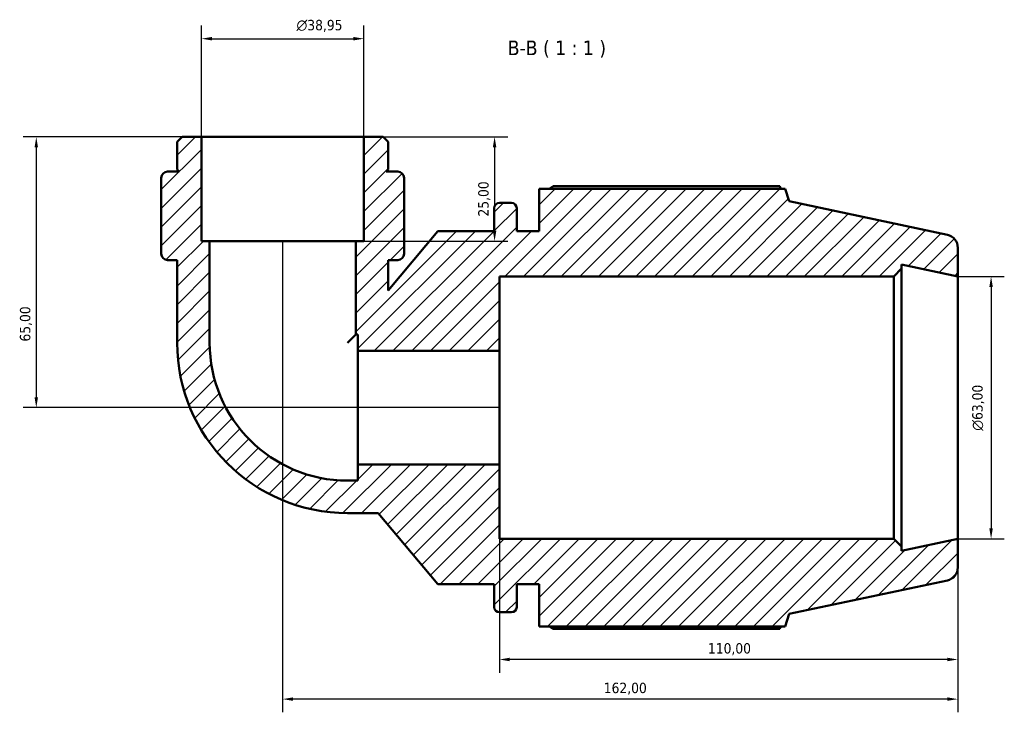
# Model space of a CAD drawing. Header units: millimetres. Extents: x 0 to 931, y 0 to 903.
# Tile 3 of 5: x 276 to 512, y 736 to 903. Entities that reach past the tile are written whole.
import ezdxf

# ---------------------------------------------------------------- set-up
doc = ezdxf.new("R2010")
doc.units = ezdxf.units.MM
for name, color, linetype, lineweight in [('Dimension (ISO)', 7, 'Continuous', 25), ('Hatch (ISO)', 7, 'Continuous', 18), ('Symbol (ISO)', 7, 'Continuous', 25), ('Visible (ISO)', 7, 'Continuous', 50)]:
    doc.layers.add(name, color=color, linetype=linetype, lineweight=lineweight)
doc.styles.add('Label Text (ISO)', font='tahoma.ttf')
doc.styles.add('Note Text (ISO)', font='tahoma.ttf')
doc.dimstyles.new('Default (ISO)', dxfattribs={"dimtxt": 2.5, "dimasz": 2.5, "dimexe": 3.175, "dimexo": 0, "dimgap": 0.762, "dimtad": 1, "dimrnd": 1e-08, "dimzin": 0, "dimtxsty": 'Note Text (ISO)', "dimcen": 0.09, "dimdle": 10, "dimclrd": 256, "dimclre": 256, "dimclrt": 232, "dimazin": 0, "dimtfac": 1.40208, "dimtmove": 0, "dimatfit": 3, "dimfxl": 1, "dimtolj": 1, "dimtzin": 0, "dimlwd": -1, "dimlwe": -1, "dimarcsym": 0})

# ---------------------------------------------------------------- blocks, each defined once
blk = doc.blocks.new('*D7')
at = {"layer": 'Defpoints', "color": 0, "transparency": 16777216}
for p in [(358.24, 898.18), (319.29, 874.59), (358.24, 874.59)]:
    blk.add_point(p, dxfattribs=at)
at = {"layer": 'Dimension (ISO)', "transparency": 16777216}
for p, q in [((319.29, 874.59), (319.29, 901.35)), ((358.24, 874.59), (358.24, 901.35)), ((321.79, 898.18), (355.74, 898.18))]:
    blk.add_line(p, q, dxfattribs=at)
for points in [[(321.79, 898.6), (321.79, 897.76), (319.29, 898.18)], [(355.74, 898.6), (355.74, 897.76), (358.24, 898.18)]]:
    blk.add_solid(points, dxfattribs=at)
at = {"layer": 'Dimension (ISO)', "color": 232, "true_color": 0xca0064, "transparency": 16777216, "insert": (342.08, 902.7), "char_height": 2.5, "attachment_point": 1, "style": 'Note Text (ISO)'}
blk.add_mtext('\\A1;\\fAIGDT|b0|i0;\\H2.5000;\\ln\\fTahoma|b0|i0;\\H2.5000;38,95', dxfattribs=at)
blk = doc.blocks.new('*D8')
at = {"layer": 'Defpoints', "color": 0, "transparency": 16777216}
for p in [(358.24, 874.59), (356.29, 849.59), (389.61, 849.59)]:
    blk.add_point(p, dxfattribs=at)
at = {"layer": 'Dimension (ISO)', "transparency": 16777216}
for p, q in [((358.24, 874.59), (392.78, 874.59)), ((389.61, 872.09), (389.61, 852.09)), ((356.29, 849.59), (392.78, 849.59))]:
    blk.add_line(p, q, dxfattribs=at)
for points in [[(389.19, 872.09), (390.03, 872.09), (389.61, 874.59)], [(389.19, 852.09), (390.03, 852.09), (389.61, 849.59)]]:
    blk.add_solid(points, dxfattribs=at)
at = {"layer": 'Dimension (ISO)', "color": 232, "true_color": 0xca0064, "transparency": 16777216, "insert": (385.67, 855.48), "char_height": 2.5, "attachment_point": 1, "rotation": 90, "style": 'Note Text (ISO)'}
blk.add_mtext('\\A1;25,00', dxfattribs=at)
blk = doc.blocks.new('*D9')
at = {"layer": 'Defpoints', "color": 0, "transparency": 16777216}
for p in [(319.29, 874.59), (279.64, 809.59), (390.76, 809.59)]:
    blk.add_point(p, dxfattribs=at)
at = {"layer": 'Dimension (ISO)', "transparency": 16777216}
for p, q in [((319.29, 874.59), (276.47, 874.59)), ((279.64, 872.09), (279.64, 812.09)), ((390.76, 809.59), (276.47, 809.59))]:
    blk.add_line(p, q, dxfattribs=at)
for points in [[(279.23, 872.09), (280.06, 872.09), (279.64, 874.59)], [(279.23, 812.09), (280.06, 812.09), (279.64, 809.59)]]:
    blk.add_solid(points, dxfattribs=at)
at = {"layer": 'Dimension (ISO)', "color": 232, "true_color": 0xca0064, "transparency": 16777216, "insert": (275.71, 825.46), "char_height": 2.5, "attachment_point": 1, "rotation": 90, "style": 'Note Text (ISO)'}
blk.add_mtext('\\A1;65,00', dxfattribs=at)
blk = doc.blocks.new('*D10')
at = {"layer": 'Defpoints', "color": 0, "transparency": 16777216}
for p in [(338.76, 849.59), (500.76, 778.09), (338.76, 739.59)]:
    blk.add_point(p, dxfattribs=at)
at = {"layer": 'Dimension (ISO)', "transparency": 16777216}
for p, q in [((338.76, 849.59), (338.76, 736.42)), ((500.76, 778.09), (500.76, 736.42)), ((498.26, 739.59), (341.26, 739.59))]:
    blk.add_line(p, q, dxfattribs=at)
for points in [[(341.26, 740.01), (341.26, 739.18), (338.76, 739.59)], [(498.26, 740.01), (498.26, 739.18), (500.76, 739.59)]]:
    blk.add_solid(points, dxfattribs=at)
at = {"layer": 'Dimension (ISO)', "color": 232, "true_color": 0xca0064, "transparency": 16777216, "insert": (415.81, 743.53), "char_height": 2.5, "attachment_point": 1, "style": 'Note Text (ISO)'}
blk.add_mtext('\\A1;162,00', dxfattribs=at)
blk = doc.blocks.new('*D11')
at = {"layer": 'Defpoints', "color": 0, "transparency": 16777216}
for p in [(390.76, 795.96), (500.76, 778.09), (390.76, 749.11)]:
    blk.add_point(p, dxfattribs=at)
at = {"layer": 'Dimension (ISO)', "transparency": 16777216}
for p, q in [((390.76, 795.96), (390.76, 745.94)), ((500.76, 778.09), (500.76, 745.94)), ((498.26, 749.11), (393.26, 749.11))]:
    blk.add_line(p, q, dxfattribs=at)
for points in [[(393.26, 749.53), (393.26, 748.69), (390.76, 749.11)], [(498.26, 749.53), (498.26, 748.69), (500.76, 749.11)]]:
    blk.add_solid(points, dxfattribs=at)
at = {"layer": 'Dimension (ISO)', "color": 232, "true_color": 0xca0064, "transparency": 16777216, "insert": (440.81, 753.04), "char_height": 2.5, "attachment_point": 1, "style": 'Note Text (ISO)'}
blk.add_mtext('\\A1;110,00', dxfattribs=at)
blk = doc.blocks.new('*D12')
at = {"layer": 'Defpoints', "color": 0, "transparency": 16777216}
for p in [(500.76, 841.09), (500.76, 778.09), (508.74, 778.09)]:
    blk.add_point(p, dxfattribs=at)
at = {"layer": 'Dimension (ISO)', "transparency": 16777216}
for p, q in [((500.76, 841.09), (511.91, 841.09)), ((508.74, 838.59), (508.74, 780.59)), ((500.76, 778.09), (511.91, 778.09))]:
    blk.add_line(p, q, dxfattribs=at)
for points in [[(508.32, 838.59), (509.15, 838.59), (508.74, 841.09)], [(508.32, 780.59), (509.15, 780.59), (508.74, 778.09)]]:
    blk.add_solid(points, dxfattribs=at)
at = {"layer": 'Dimension (ISO)', "color": 232, "true_color": 0xca0064, "transparency": 16777216, "insert": (504.21, 804.04), "char_height": 2.5, "attachment_point": 1, "rotation": 90, "style": 'Note Text (ISO)'}
blk.add_mtext('\\A1;\\fAIGDT|b0|i0;\\H2.5000;\\ln\\fTahoma|b0|i0;\\H2.5000;63,00', dxfattribs=at)

msp = doc.modelspace()

# ---------------------------------------------------------------- hatches: boundary and pattern name
at = {"layer": 'Hatch (ISO)'}
h = msp.add_hatch(dxfattribs=at)
h.set_pattern_fill('ANSI31', color=256, scale=25.4, style=0)
h.set_pattern_definition([(45, (0, 0), (-2.245064, 2.245064), [])])
edge = h.paths.add_edge_path()
edge.add_line((358.241, 849.594), (356.293, 849.594))
edge.add_line((356.293, 849.594), (356.293, 827.123))
edge.add_line((356.293, 827.123), (356.81, 827.123))
edge.add_line((356.81, 827.123), (356.81, 823.228))
edge.add_line((356.81, 823.228), (390.765, 823.228))
edge.add_line((390.765, 823.228), (390.765, 841.094))
edge.add_line((390.765, 841.094), (485.375, 841.094))
edge.add_line((485.375, 841.094), (487.265, 842.984))
edge.add_line((487.265, 842.984), (487.265, 843.964))
edge.add_line((487.265, 843.964), (500.765, 841.094))
edge.add_line((500.765, 841.094), (500.765, 847.994))
edge.add_ellipse((497.615, 847.994), major_axis=(3.15, 0), ratio=1, start_angle=0, end_angle=78)
edge.add_line((498.27, 851.075), (460.265, 859.153))
edge.add_line((460.265, 859.153), (459.294, 862.139))
edge.add_line((459.294, 862.139), (400.325, 862.139))
edge.add_line((400.325, 862.139), (400.325, 851.969))
edge.add_line((400.325, 851.969), (394.925, 851.969))
edge.add_line((394.925, 851.969), (394.925, 857.489))
edge.add_ellipse((393.665, 857.489), major_axis=(1.26, 0), ratio=1, start_angle=0, end_angle=90)
edge.add_line((393.665, 858.749), (390.785, 858.749))
edge.add_ellipse((390.785, 857.489), major_axis=(0, 1.26), ratio=1, start_angle=0, end_angle=90)
edge.add_line((389.525, 857.489), (389.525, 851.969))
edge.add_line((389.525, 851.969), (376.025, 851.969))
edge.add_line((376.025, 851.969), (364.084, 837.738))
edge.add_line((364.084, 837.738), (364.084, 845.011))
edge.add_line((364.084, 845.011), (366.362, 845.011))
edge.add_ellipse((366.362, 846.53), major_axis=(0, -1.519), ratio=1, start_angle=0, end_angle=90)
edge.add_line((367.881, 846.53), (367.881, 847.094))
edge.add_line((367.881, 847.094), (367.881, 849.594))
edge.add_line((367.881, 849.594), (367.881, 864.742))
edge.add_ellipse((366.362, 864.742), major_axis=(1.519, 0), ratio=1, start_angle=0, end_angle=90)
edge.add_line((366.362, 866.261), (363.584, 866.261))
edge.add_line((363.584, 866.261), (364.084, 866.761))
edge.add_line((364.084, 866.761), (364.084, 873.426))
edge.add_line((364.084, 873.426), (362.915, 874.594))
edge.add_line((362.915, 874.594), (358.241, 874.594))
edge.add_line((358.241, 874.594), (358.241, 849.594))
edge = h.paths.add_edge_path()
edge.add_line((321.236, 849.594), (319.289, 849.594))
edge.add_line((319.289, 849.594), (319.289, 874.594))
edge.add_line((319.289, 874.594), (314.614, 874.594))
edge.add_line((314.614, 874.594), (313.446, 873.426))
edge.add_line((313.446, 873.426), (313.446, 866.761))
edge.add_line((313.446, 866.761), (313.946, 866.261))
edge.add_line((313.946, 866.261), (311.167, 866.261))
edge.add_ellipse((311.167, 864.742), major_axis=(0, 1.519), ratio=1, start_angle=0, end_angle=90)
edge.add_line((309.648, 864.742), (309.648, 849.594))
edge.add_line((309.648, 849.594), (309.648, 847.094))
edge.add_line((309.648, 847.094), (309.648, 846.53))
edge.add_ellipse((311.167, 846.53), major_axis=(-1.519, 0), ratio=1, start_angle=0, end_angle=90)
edge.add_line((311.167, 845.011), (313.446, 845.011))
edge.add_line((313.446, 845.011), (313.446, 825.175))
edge.add_ellipse((354.346, 825.175), major_axis=(-40.9, 0), ratio=1, start_angle=0, end_angle=90)
edge.add_line((354.346, 784.276), (361.713, 784.276))
edge.add_line((361.713, 784.276), (376.025, 767.219))
edge.add_line((376.025, 767.219), (389.525, 767.219))
edge.add_line((389.525, 767.219), (389.525, 761.699))
edge.add_ellipse((390.785, 761.699), major_axis=(-1.26, 0), ratio=1, start_angle=0, end_angle=90)
edge.add_line((390.785, 760.439), (393.665, 760.439))
edge.add_ellipse((393.665, 761.699), major_axis=(0, -1.26), ratio=1, start_angle=0, end_angle=90)
edge.add_line((394.925, 761.699), (394.925, 767.219))
edge.add_line((394.925, 767.219), (400.325, 767.219))
edge.add_line((400.325, 767.219), (400.325, 757.049))
edge.add_line((400.325, 757.049), (459.294, 757.049))
edge.add_line((459.294, 757.049), (460.265, 760.036))
edge.add_line((460.265, 760.036), (498.27, 768.114))
edge.add_ellipse((497.615, 771.195), major_axis=(0.655, -3.081), ratio=1, start_angle=0, end_angle=78)
edge.add_line((500.765, 771.195), (500.765, 778.094))
edge.add_line((500.765, 778.094), (487.265, 775.225))
edge.add_line((487.265, 775.225), (487.265, 776.204))
edge.add_line((487.265, 776.204), (485.375, 778.094))
edge.add_line((485.375, 778.094), (390.765, 778.094))
edge.add_line((390.765, 778.094), (390.765, 795.961))
edge.add_line((390.765, 795.961), (356.81, 795.961))
edge.add_line((356.81, 795.961), (356.81, 792.066))
edge.add_line((356.81, 792.066), (354.346, 792.066))
edge.add_ellipse((354.346, 825.175), major_axis=(0, -33.109), ratio=1, start_angle=270, end_angle=360, ccw=False)
edge.add_line((321.236, 825.175), (321.236, 849.594))

# ---------------------------------------------------------------- linework, layer by layer
at = {"layer": 'Visible (ISO)'}
for p, q in [((314.614, 874.594), (313.446, 873.426)), ((319.289, 874.594), (314.614, 874.594)), ((319.289, 849.594), (319.289, 874.594)), ((358.241, 874.594), (319.289, 874.594)), ((362.915, 874.594), (358.241, 874.594)), ((358.241, 874.594), (358.241, 849.594)), ((364.084, 873.426), (362.915, 874.594)), ((313.446, 873.426), (313.446, 866.761)), ((364.084, 866.761), (364.084, 873.426)), ((309.648, 864.742), (309.648, 849.594)), ((313.946, 866.261), (311.167, 866.261)), ((313.446, 866.761), (313.946, 866.261)), ((363.584, 866.261), (364.084, 866.761)), ((366.362, 866.261), (363.584, 866.261)), ((367.881, 849.594), (367.881, 864.742)), ((458.009, 862.757), (403.715, 862.757)), ((459.294, 862.139), (400.325, 862.139)), ((400.325, 862.139), (400.325, 851.969)), ((460.265, 859.153), (459.294, 862.139)), ((393.665, 858.749), (390.785, 858.749)), ((498.27, 851.075), (460.265, 859.153)), ((389.525, 857.489), (389.525, 851.969)), ((394.925, 851.969), (394.925, 857.489)), ((376.025, 851.969), (364.084, 837.738)), ((389.525, 851.969), (376.025, 851.969)), ((400.325, 851.969), (394.925, 851.969)), ((309.648, 849.594), (309.648, 847.094)), ((321.236, 849.594), (319.289, 849.594)), ((321.236, 825.175), (321.236, 849.594)), ((356.293, 849.594), (321.236, 849.594)), ((358.241, 849.594), (356.293, 849.594)), ((356.293, 849.594), (356.293, 827.123)), ((367.881, 847.094), (367.881, 849.594)), ((309.648, 847.094), (309.648, 846.53)), ((367.881, 846.53), (367.881, 847.094)), ((500.765, 841.094), (500.765, 847.994)), ((311.167, 845.011), (313.446, 845.011)), ((313.446, 845.011), (313.446, 825.175)), ((364.084, 837.738), (364.084, 845.011)), ((364.084, 845.011), (366.362, 845.011)), ((487.265, 842.984), (487.265, 843.964)), ((487.265, 843.964), (500.765, 841.094)), ((390.765, 823.228), (390.765, 841.094)), ((390.765, 841.094), (485.375, 841.094)), ((485.375, 841.094), (487.265, 842.984)), ((485.375, 841.094), (485.375, 778.094)), ((487.265, 776.204), (487.265, 842.984)), ((500.765, 778.094), (500.765, 841.094)), ((356.293, 827.123), (354.346, 825.175)), ((356.293, 827.123), (356.81, 827.123)), ((356.81, 827.123), (356.81, 823.228)), ((356.81, 823.228), (390.765, 823.228)), ((356.81, 795.961), (356.81, 823.228)), ((390.765, 795.961), (390.765, 823.228)), ((390.765, 795.961), (356.81, 795.961)), ((356.81, 795.961), (356.81, 792.066)), ((390.765, 778.094), (390.765, 795.961)), ((356.81, 792.066), (354.346, 792.066)), ((354.346, 784.276), (361.713, 784.276)), ((361.713, 784.276), (376.025, 767.219)), ((485.375, 778.094), (390.765, 778.094)), ((487.265, 776.204), (485.375, 778.094)), ((500.765, 778.094), (487.265, 775.225)), ((500.765, 771.195), (500.765, 778.094)), ((487.265, 775.225), (487.265, 776.204)), ((460.265, 760.036), (498.27, 768.114)), ((376.025, 767.219), (389.525, 767.219)), ((389.525, 767.219), (389.525, 761.699)), ((394.925, 761.699), (394.925, 767.219)), ((394.925, 767.219), (400.325, 767.219)), ((400.325, 767.219), (400.325, 757.049)), ((390.785, 760.439), (393.665, 760.439)), ((459.294, 757.049), (460.265, 760.036)), ((400.325, 757.049), (459.294, 757.049)), ((403.715, 756.432), (458.009, 756.432))]:
    msp.add_line(p, q, dxfattribs=at)
for centre, radius, start, end in [((311.167, 864.742), 1.519, 90, 180), ((366.362, 864.742), 1.519, 0, 90), ((390.785, 857.489), 1.26, 90, 180), ((393.665, 857.489), 1.26, 0, 90), ((497.615, 847.994), 3.15, 0, 78), ((311.167, 846.53), 1.519, 180, 270), ((366.362, 846.53), 1.519, 270, 0), ((354.346, 825.175), 40.9, 180, 270), ((354.346, 825.175), 33.109, 180, 270), ((497.615, 771.195), 3.15, 282, 0), ((390.785, 761.699), 1.26, 180, 270), ((393.665, 761.699), 1.26, 270, 0)]:
    msp.add_arc(centre, radius, start, end, dxfattribs=at)
for points, weights in [([(402.73, 862.139), (403.214, 862.445), (403.715, 862.757)], [1.01284881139, 1.01515591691, 1.01731753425]), ([(458.329, 862.139), (458.172, 862.445), (458.009, 862.757)], [1.00102818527, 1.00058808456, 1]), ([(403.715, 756.432), (403.214, 756.743), (402.73, 757.049)], [1.01731753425, 1.01515591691, 1.01284881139]), ([(458.009, 756.432), (458.172, 756.743), (458.329, 757.049)], [1, 1.00058808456, 1.00102818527])]:
    msp.add_rational_spline(points, weights, degree=2, dxfattribs=at)

# ---------------------------------------------------------------- texts
at = {"layer": 'Symbol (ISO)', "insert": (392.768, 893.594), "char_height": 3.5, "attachment_point": 7, "style": 'Label Text (ISO)'}
msp.add_mtext('B-B ( 1 : 1 )', dxfattribs=at)

# ---------------------------------------------------------------- dimensions: what is measured, and where the dimension line sits
at = {"layer": 'Dimension (ISO)'}
for base, p1, p2, angle, picture, middle in [((358.241, 898.18), (319.289, 874.594), (358.241, 874.594), 180, '*D7', (347.617, 898.18)), ((508.737, 778.094), (500.765, 841.094), (500.765, 778.094), 90, '*D12', (508.737, 809.594))]:
    dim = msp.add_linear_dim(base=base, p1=p1, p2=p2, angle=angle, text='\\fAIGDT|b0|i0;\\H2.5000;\\ln\\fTahoma|b0|i0;\\H2.5000;<>', dimstyle='Default (ISO)', override={"dimdec": 2, "dimtp": 0, "dimtm": 0, "dimtdec": 2, "dimtofl": 0, "dimatfit": 1}, dxfattribs=at)
    dim.commit()
    dim.dimension.update_dxf_attribs({"geometry": picture, "text_midpoint": middle, "dimtype": 160})
for base, p1, p2, angle, picture, middle in [((279.642, 809.594), (319.289, 874.594), (390.765, 809.594), 270, '*D9', (279.642, 829.594)), ((389.608, 849.594), (358.241, 874.594), (356.293, 849.594), 270, '*D8', (389.608, 859.594)), ((338.765, 739.594), (500.765, 778.094), (338.765, 849.594), 180, '*D10', (420.765, 739.594)), ((390.765, 749.111), (500.765, 778.094), (390.765, 795.961), 180, '*D11', (445.765, 749.111))]:
    dim = msp.add_linear_dim(base=base, p1=p1, p2=p2, angle=angle, dimstyle='Default (ISO)', override={"dimdec": 2, "dimtp": 0, "dimtm": 0, "dimtdec": 2, "dimtofl": 0, "dimatfit": 1}, dxfattribs=at)
    dim.commit()
    dim.dimension.update_dxf_attribs({"geometry": picture, "text_midpoint": middle, "dimtype": 160})

doc.saveas('drawing.dxf')
